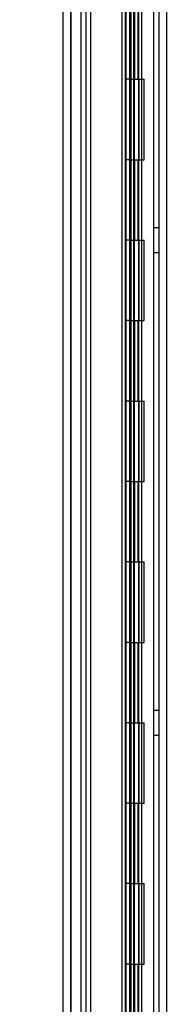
# Model space of a CAD drawing. Header units: inches. Extents: x 1 to 299, y -2 to 199.
# Tile 56 of 65: x 134.62 to 136.53, y 105.71 to 117.95. Entities that reach past the tile are written whole.
import ezdxf
from ezdxf.enums import TextEntityAlignment as Align
from ezdxf.lldxf.tags import DXFTag

# ---------------------------------------------------------------- set-up
doc = ezdxf.new("R2010")
doc.units = ezdxf.units.IN
doc.header["$MEASUREMENT"] = 0
for name, color, linetype in [('COM53955-3', 7, 'Continuous'), ('COM54746-60', 7, 'Continuous'), ('COM70220', 7, 'Continuous'), ('COM71176-1', 7, 'Continuous'), ('Default', 7, 'Continuous')]:
    doc.layers.add(name, color=color, linetype=linetype)
doc.styles.add('SEACAD_Times_New_Roman', font='times.ttf')
tags = doc.linetypes.add('HIDDEN2', pattern=[0.1875, 0.125, -0.0625]).pattern_tags.tags
tags[6:7] = [DXFTag(74, 4), DXFTag(75, 0), DXFTag(340, '0'), DXFTag(46, 0.0), DXFTag(50, 0.0), DXFTag(44, 0.0), DXFTag(45, 0.0)]
tags[4:5] = [DXFTag(74, 4), DXFTag(75, 0), DXFTag(340, '0'), DXFTag(46, 0.0), DXFTag(50, 0.0), DXFTag(44, 0.0), DXFTag(45, 0.0)]
doc.dimstyles.new('HAMMOND_(STH_-_300x200)', dxfattribs={"dimtxt": 1.5, "dimasz": 1.875, "dimexe": 0.75, "dimexo": 0.75, "dimgap": 0.375, "dimtad": 0, "dimtih": 1, "dimtoh": 1, "dimzin": 0, "dimdsep": 46, "dimtxsty": 'SEACAD_Times_New_Roman', "dimblk1": '_SE_FILLED', "dimblk2": '_SE_FILLED', "dimsah": 1, "dimcen": 0.75, "dimadec": 0, "dimazin": 0, "dimtfac": 0.8, "dimtofl": 0, "dimtmove": 1, "dimatfit": 3, "dimfxl": 1, "dimtolj": 1, "dimtzin": 0, "dimarcsym": 0})

# ---------------------------------------------------------------- blocks, each defined once
blk = doc.blocks.new('SE4')
at = {"layer": 'COM53955-3', "color": 7, "linetype": 'Continuous'}
for p, q in [((135.154, 104.015), (135.154, 131.337)), ((135.883, 128.171), (135.883, 104.777)), ((135.975, 128.171), (135.975, 104.777)), ((136.029, 104.777), (136.029, 128.171))]:
    blk.add_line(p, q, dxfattribs=at)
at = {"layer": 'COM53955-3', "color": 7, "linetype": 'HIDDEN2'}
for p, q in [((135.249, 69.091), (135.249, 131.337)), ((135.924, 130.855), (135.924, 69.355)), ((135.934, 104.777), (135.934, 130.369))]:
    blk.add_line(p, q, dxfattribs=at)
at = {"layer": 'COM54746-60', "color": 7, "linetype": 'HIDDEN2'}
for p, q in [((135.438, 70.214), (135.438, 130.214)), ((135.926, 70.214), (135.926, 130.214)), ((135.988, 70.214), (135.988, 130.214)), ((135.993, 130.223), (135.993, 70.214)), ((136.093, 70.214), (136.093, 130.223)), ((136.279, 70.214), (136.279, 130.214)), ((136.043, 117.214), (136.043, 118.214)), ((136.084, 117.214), (136.084, 118.214)), ((136.129, 117.214), (136.129, 118.214)), ((135.988, 117.214), (135.926, 117.214)), ((135.988, 117.214), (136.043, 117.214)), ((136.032, 117.214), (136.16, 117.214)), ((136.032, 116.214), (136.032, 117.214)), ((136.038, 116.214), (136.038, 117.214)), ((136.098, 116.214), (136.098, 117.214)), ((136.129, 116.214), (136.129, 117.214)), ((136.155, 117.214), (136.155, 116.214)), ((136.155, 117.214), (136.16, 117.214)), ((136.16, 116.214), (136.16, 117.214)), ((136.16, 116.214), (136.16, 117.214)), ((135.988, 116.214), (135.926, 116.214)), ((135.988, 116.214), (136.043, 116.214)), ((136.032, 116.214), (136.16, 116.214)), ((136.043, 115.214), (136.043, 116.214)), ((136.084, 115.214), (136.084, 116.214)), ((136.129, 115.214), (136.129, 116.214)), ((136.155, 116.214), (136.16, 116.214)), ((136.341, 115.366), (136.279, 115.366)), ((135.988, 115.214), (135.926, 115.214)), ((135.988, 115.214), (136.043, 115.214)), ((136.032, 115.214), (136.16, 115.214)), ((136.032, 114.214), (136.032, 115.214)), ((136.038, 114.214), (136.038, 115.214)), ((136.098, 114.214), (136.098, 115.214)), ((136.129, 114.214), (136.129, 115.214)), ((136.155, 115.214), (136.155, 114.214)), ((136.155, 115.214), (136.16, 115.214)), ((136.16, 114.214), (136.16, 115.214)), ((136.16, 114.214), (136.16, 115.214)), ((136.279, 115.062), (136.341, 115.062)), ((135.988, 114.214), (135.926, 114.214)), ((135.988, 114.214), (136.043, 114.214)), ((136.032, 114.214), (136.16, 114.214)), ((136.043, 113.214), (136.043, 114.214)), ((136.084, 113.214), (136.084, 114.214)), ((136.129, 113.214), (136.129, 114.214)), ((136.155, 114.214), (136.16, 114.214)), ((135.988, 113.214), (135.926, 113.214)), ((135.988, 113.214), (136.043, 113.214)), ((136.032, 113.214), (136.16, 113.214)), ((136.032, 112.214), (136.032, 113.214)), ((136.038, 112.214), (136.038, 113.214)), ((136.098, 112.214), (136.098, 113.214)), ((136.129, 112.214), (136.129, 113.214)), ((136.155, 113.214), (136.155, 112.214)), ((136.155, 113.214), (136.16, 113.214)), ((136.16, 112.214), (136.16, 113.214)), ((136.16, 112.214), (136.16, 113.214)), ((135.988, 112.214), (135.926, 112.214)), ((135.988, 112.214), (136.043, 112.214)), ((136.032, 112.214), (136.16, 112.214)), ((136.043, 111.214), (136.043, 112.214)), ((136.084, 111.214), (136.084, 112.214)), ((136.129, 111.214), (136.129, 112.214)), ((136.155, 112.214), (136.16, 112.214)), ((135.988, 111.214), (135.926, 111.214)), ((135.988, 111.214), (136.043, 111.214)), ((136.032, 111.214), (136.16, 111.214)), ((136.032, 110.214), (136.032, 111.214)), ((136.038, 110.214), (136.038, 111.214)), ((136.098, 110.214), (136.098, 111.214)), ((136.129, 110.214), (136.129, 111.214)), ((136.155, 111.214), (136.155, 110.214)), ((136.155, 111.214), (136.16, 111.214)), ((136.16, 110.214), (136.16, 111.214)), ((136.16, 110.214), (136.16, 111.214)), ((135.988, 110.214), (135.926, 110.214)), ((135.988, 110.214), (136.043, 110.214)), ((136.032, 110.214), (136.16, 110.214)), ((136.043, 109.214), (136.043, 110.214)), ((136.084, 109.214), (136.084, 110.214)), ((136.129, 109.214), (136.129, 110.214)), ((136.155, 110.214), (136.16, 110.214)), ((136.341, 109.366), (136.279, 109.366)), ((135.988, 109.214), (135.926, 109.214)), ((135.988, 109.214), (136.043, 109.214)), ((136.032, 109.214), (136.16, 109.214)), ((136.032, 108.214), (136.032, 109.214)), ((136.038, 108.214), (136.038, 109.214)), ((136.098, 108.214), (136.098, 109.214)), ((136.129, 108.214), (136.129, 109.214)), ((136.155, 109.214), (136.155, 108.214)), ((136.155, 109.214), (136.16, 109.214)), ((136.16, 108.214), (136.16, 109.214)), ((136.16, 108.214), (136.16, 109.214)), ((136.279, 109.062), (136.341, 109.062)), ((135.988, 108.214), (135.926, 108.214)), ((135.988, 108.214), (136.043, 108.214)), ((136.032, 108.214), (136.16, 108.214)), ((136.043, 107.214), (136.043, 108.214)), ((136.084, 107.214), (136.084, 108.214)), ((136.129, 107.214), (136.129, 108.214)), ((136.155, 108.214), (136.16, 108.214)), ((135.988, 107.214), (135.926, 107.214)), ((135.988, 107.214), (136.043, 107.214)), ((136.032, 107.214), (136.16, 107.214)), ((136.032, 106.214), (136.032, 107.214)), ((136.038, 106.214), (136.038, 107.214)), ((136.098, 106.214), (136.098, 107.214)), ((136.129, 106.214), (136.129, 107.214)), ((136.155, 107.214), (136.155, 106.214)), ((136.155, 107.214), (136.16, 107.214)), ((136.16, 106.214), (136.16, 107.214)), ((136.16, 106.214), (136.16, 107.214)), ((135.988, 106.214), (135.926, 106.214)), ((135.988, 106.214), (136.043, 106.214)), ((136.032, 106.214), (136.16, 106.214)), ((136.043, 105.214), (136.043, 106.214)), ((136.084, 105.214), (136.084, 106.214)), ((136.129, 105.214), (136.129, 106.214)), ((136.155, 106.214), (136.16, 106.214))]:
    blk.add_line(p, q, dxfattribs=at)
at = {"layer": 'COM70220', "color": 7, "linetype": 'HIDDEN2'}
for p, q in [((135.25, 69.687), (135.25, 130.742)), ((135.251, 69.687), (135.251, 130.742)), ((135.253, 69.687), (135.253, 130.742)), ((135.499, 69.687), (135.499, 130.742))]:
    blk.add_line(p, q, dxfattribs=at)
at = {"layer": 'COM71176-1', "color": 7, "linetype": 'HIDDEN2'}
for p, q in [((135.374, 130.76), (135.374, 69.45)), ((136.436, 130.76), (136.436, 69.45))]:
    blk.add_line(p, q, dxfattribs=at)
at = {"layer": 'COM71176-1', "color": 7, "linetype": 'Continuous'}
blk.add_line((136.341, 130.76), (136.341, 69.45), dxfattribs=at)
blk = doc.blocks.new('DMBLK2874')
at = {"layer": 'Default', "linetype": 'Continuous'}
for points in [[(128.433, 128.885), (129.058, 128.885), (128.746, 130.76)], [(128.433, 70.885), (128.746, 69.01), (129.058, 70.885)]]:
    blk.add_hatch(color=7, dxfattribs=at).paths.add_polyline_path(points)
at = {"layer": 'Default', "color": 7, "linetype": 'Continuous'}
for p, q in [((135.781, 130.76), (127.996, 130.76)), ((128.746, 130.76), (128.746, 101.16)), ((128.746, 94.11), (128.746, 69.01)), ((135.781, 69.01), (127.996, 69.01))]:
    blk.add_line(p, q, dxfattribs=at)
at = {"layer": 'Default', "color": 7, "linetype": 'Continuous', "style": 'SEACAD_Times_New_Roman'}
for s, p in [('61.75', (126.187, 100.635)), ('DOOR', (125.6, 98.385)), ('OPENING', (123.876, 96.135))]:
    blk.add_text(s, height=1.5, dxfattribs=at).set_placement(p, align=Align.TOP_LEFT)
blk = doc.blocks.new('_SE_FILLED')
at = {"color": 0}
blk.add_line((0, 0), (-1, 0), dxfattribs=at)
blk.add_solid([(0, 0), (-1, -0.1665), (-1, 0.1665), (0, 0)], dxfattribs=at)

msp = doc.modelspace()

# ---------------------------------------------------------------- block references
at = {"layer": 'Default'}
msp.add_blockref('SE4', (0, 0), dxfattribs=at)

# ---------------------------------------------------------------- dimensions: what is measured, and where the dimension line sits
at = {"layer": 'Default', "color": 7, "linetype": 'Continuous'}
dim = msp.add_linear_dim(base=(128.746, 130.76), p1=(136.531, 130.76), p2=(136.531, 69.01), angle=270, text='\\A1;<>\\PDOOR\\XOPENING', dimstyle='HAMMOND_(STH_-_300x200)', override={"dimtmove": 0}, dxfattribs=at)
dim.commit()
dim.dimension.update_dxf_attribs({"geometry": 'DMBLK2874', "text_midpoint": (128.746, 99.885), "dimtype": 161})

doc.saveas('drawing.dxf')
